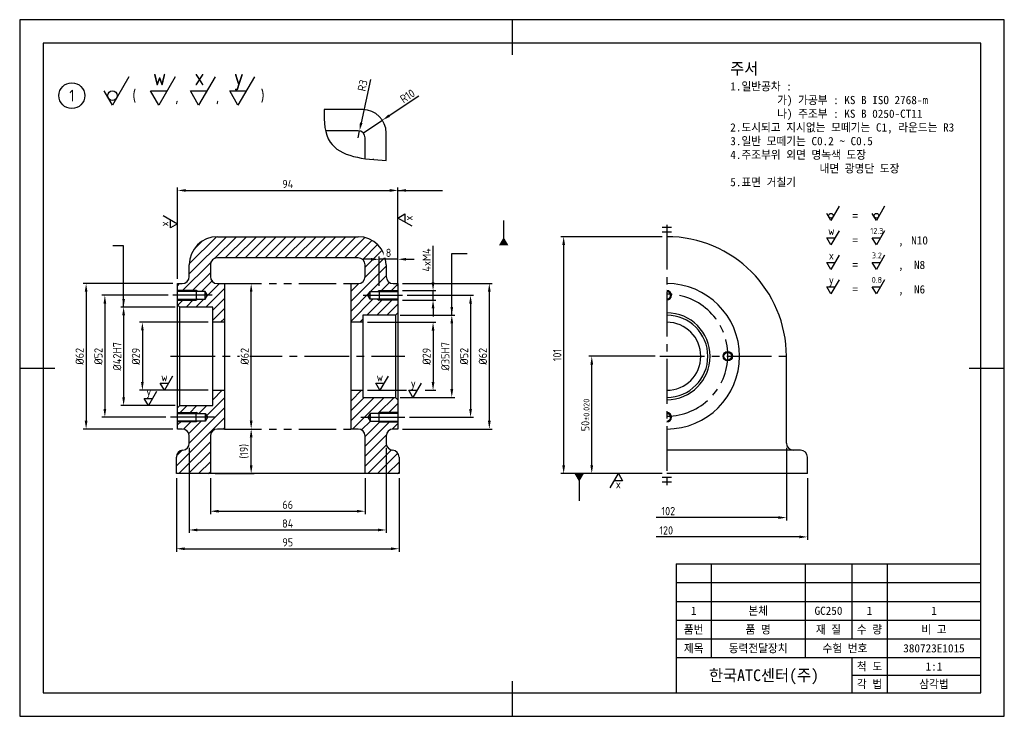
# Model space of a CAD drawing. Header units: millimetres. Extents: x 0 to 420, y 0 to 297.
import ezdxf
from ezdxf.enums import TextEntityAlignment as Align

# ---------------------------------------------------------------- set-up
doc = ezdxf.new("R2010")
doc.units = ezdxf.units.MM
doc.linetypes.add('CENTER2', pattern=[28.575, 19.05, -3.175, 3.175, -3.175])
doc.linetypes.add('PHANTOM2', pattern=[31.75, 15.875, -3.175, 3.175, -3.175, 3.175, -3.175])
for name, color, linetype in [('CENTER', 1, 'CENTER2'), ('DIM', 7, 'Continuous'), ('MODEL', 3, 'Continuous'), ('TXT', 2, 'Continuous')]:
    doc.layers.add(name, color=color, linetype=linetype)
doc.styles.add('치수', font='isocp2.shx', dxfattribs={"bigfont": 'whgtxt.shx'})
doc.dimstyles.new('ISO-25', dxfattribs={"dimtxt": 3.5, "dimasz": 3.5, "dimexe": 1.25, "dimexo": 2, "dimgap": 1, "dimtad": 1, "dimtxsty": '치수', "dimcen": 2.5, "dimclrd": 256, "dimclre": 256, "dimclrt": 2, "dimadec": 0, "dimazin": 0, "dimtfac": 1, "dimtmove": 0, "dimatfit": 3, "dimfxl": 1, "dimtfill": 1, "dimarcsym": 0})

# ---------------------------------------------------------------- blocks, each defined once
blk = doc.blocks.new('*D4')
at = {"layer": 'Defpoints', "color": 0, "transparency": 16777216}
for p in [(160.33, 170.99), (160.33, 135.99), (184.32, 135.99)]:
    blk.add_point(p, dxfattribs=at)
at = {"layer": 'DIM', "lineweight": -2, "transparency": 16777216}
for p, q in [((162.33, 170.99), (185.57, 170.99)), ((184.32, 167.49), (184.32, 139.49)), ((162.33, 135.99), (185.57, 135.99))]:
    blk.add_line(p, q, dxfattribs=at)
at = {"layer": 'DIM', "transparency": 16777216}
for points in [[(183.74, 167.49), (184.91, 167.49), (184.32, 170.99)], [(183.74, 139.49), (184.91, 139.49), (184.32, 135.99)]]:
    blk.add_solid(points, dxfattribs=at)
at = {"layer": 'DIM', "color": 2, "transparency": 16777216, "insert": (181.57, 153.49), "char_height": 3.5, "attachment_point": 5, "rotation": 90, "style": '치수', "bg_fill": 3, "box_fill_scale": 1.1, "bg_fill_color": 256, "bg_fill_true_color": 13158600, "bg_fill_transparency": 0}
blk.add_mtext('%%C35H7', dxfattribs=at)
blk = doc.blocks.new('*D5')
at = {"layer": 'Defpoints', "color": 0, "transparency": 16777216}
for p in [(163.33, 179.49), (164.33, 127.49), (192.32, 127.49)]:
    blk.add_point(p, dxfattribs=at)
at = {"layer": 'DIM', "lineweight": -2, "transparency": 16777216}
for p, q in [((165.33, 179.49), (193.57, 179.49)), ((192.32, 175.99), (192.32, 130.99)), ((166.33, 127.49), (193.57, 127.49))]:
    blk.add_line(p, q, dxfattribs=at)
at = {"layer": 'DIM', "transparency": 16777216}
for points in [[(191.74, 175.99), (192.91, 175.99), (192.32, 179.49)], [(191.74, 130.99), (192.91, 130.99), (192.32, 127.49)]]:
    blk.add_solid(points, dxfattribs=at)
at = {"layer": 'DIM', "color": 2, "transparency": 16777216, "insert": (189.57, 153.49), "char_height": 3.5, "attachment_point": 5, "rotation": 90, "style": '치수', "bg_fill": 3, "box_fill_scale": 1.1, "bg_fill_color": 256, "bg_fill_true_color": 13158600, "bg_fill_transparency": 0}
blk.add_mtext('%%C52', dxfattribs=at)
blk = doc.blocks.new('*D6')
at = {"layer": 'Defpoints', "color": 0, "transparency": 16777216}
for p in [(161.33, 184.49), (161.33, 122.49), (200.32, 122.49)]:
    blk.add_point(p, dxfattribs=at)
at = {"layer": 'DIM', "lineweight": -2, "transparency": 16777216}
for p, q in [((163.33, 184.49), (201.57, 184.49)), ((200.32, 180.99), (200.32, 125.99)), ((163.33, 122.49), (201.57, 122.49))]:
    blk.add_line(p, q, dxfattribs=at)
at = {"layer": 'DIM', "transparency": 16777216}
for points in [[(199.74, 180.99), (200.91, 180.99), (200.32, 184.49)], [(199.74, 125.99), (200.91, 125.99), (200.32, 122.49)]]:
    blk.add_solid(points, dxfattribs=at)
at = {"layer": 'DIM', "color": 2, "transparency": 16777216, "insert": (197.57, 153.49), "char_height": 3.5, "attachment_point": 5, "rotation": 90, "style": '치수', "bg_fill": 3, "box_fill_scale": 1.1, "bg_fill_color": 256, "bg_fill_true_color": 13158600, "bg_fill_transparency": 0}
blk.add_mtext('%%C62', dxfattribs=at)
blk = doc.blocks.new('*D7')
at = {"layer": 'Defpoints', "color": 0, "transparency": 16777216}
for p in [(82.33, 167.99), (52.33, 138.99), (82.33, 138.99)]:
    blk.add_point(p, dxfattribs=at)
at = {"layer": 'DIM', "lineweight": -2, "transparency": 16777216}
for p, q in [((80.33, 167.99), (51.08, 167.99)), ((52.33, 164.49), (52.33, 142.49)), ((80.33, 138.99), (51.08, 138.99))]:
    blk.add_line(p, q, dxfattribs=at)
at = {"layer": 'DIM', "transparency": 16777216}
for points in [[(51.75, 164.49), (52.91, 164.49), (52.33, 167.99)], [(51.75, 142.49), (52.91, 142.49), (52.33, 138.99)]]:
    blk.add_solid(points, dxfattribs=at)
at = {"layer": 'DIM', "color": 2, "transparency": 16777216, "insert": (49.58, 153.49), "char_height": 3.5, "attachment_point": 5, "rotation": 90, "style": '치수', "bg_fill": 3, "box_fill_scale": 1.1, "bg_fill_color": 256, "bg_fill_true_color": 13158600, "bg_fill_transparency": 0}
blk.add_mtext('%%C29', dxfattribs=at)
blk = doc.blocks.new('*D9')
at = {"layer": 'Defpoints', "color": 0, "transparency": 16777216}
for p in [(65.33, 179.49), (36.33, 127.49), (64.33, 127.49)]:
    blk.add_point(p, dxfattribs=at)
at = {"layer": 'DIM', "lineweight": -2, "transparency": 16777216}
for p, q in [((63.33, 179.49), (35.08, 179.49)), ((36.33, 175.99), (36.33, 130.99)), ((62.33, 127.49), (35.08, 127.49))]:
    blk.add_line(p, q, dxfattribs=at)
at = {"layer": 'DIM', "transparency": 16777216}
for points in [[(35.75, 175.99), (36.91, 175.99), (36.33, 179.49)], [(35.75, 130.99), (36.91, 130.99), (36.33, 127.49)]]:
    blk.add_solid(points, dxfattribs=at)
at = {"layer": 'DIM', "color": 2, "transparency": 16777216, "insert": (33.58, 153.49), "char_height": 3.5, "attachment_point": 5, "rotation": 90, "style": '치수', "bg_fill": 3, "box_fill_scale": 1.1, "bg_fill_color": 256, "bg_fill_true_color": 13158600, "bg_fill_transparency": 0}
blk.add_mtext('%%C52', dxfattribs=at)
blk = doc.blocks.new('*D10')
at = {"layer": 'Defpoints', "color": 0, "transparency": 16777216}
for p in [(67.33, 184.49), (28.33, 122.49), (67.33, 122.49)]:
    blk.add_point(p, dxfattribs=at)
at = {"layer": 'DIM', "lineweight": -2, "transparency": 16777216}
for p, q in [((65.33, 184.49), (27.08, 184.49)), ((28.33, 180.99), (28.33, 125.99)), ((65.33, 122.49), (27.08, 122.49))]:
    blk.add_line(p, q, dxfattribs=at)
at = {"layer": 'DIM', "transparency": 16777216}
for points in [[(27.75, 180.99), (28.91, 180.99), (28.33, 184.49)], [(27.75, 125.99), (28.91, 125.99), (28.33, 122.49)]]:
    blk.add_solid(points, dxfattribs=at)
at = {"layer": 'DIM', "color": 2, "transparency": 16777216, "insert": (25.58, 153.49), "char_height": 3.5, "attachment_point": 5, "rotation": 90, "style": '치수', "bg_fill": 3, "box_fill_scale": 1.1, "bg_fill_color": 256, "bg_fill_true_color": 13158600, "bg_fill_transparency": 0}
blk.add_mtext('%%C62', dxfattribs=at)
blk = doc.blocks.new('*D11')
at = {"layer": 'Defpoints', "color": 0, "transparency": 16777216}
for p in [(68.33, 174.49), (44.33, 132.49), (68.33, 132.49)]:
    blk.add_point(p, dxfattribs=at)
at = {"layer": 'DIM', "lineweight": -2, "transparency": 16777216}
for p, q in [((66.33, 174.49), (43.08, 174.49)), ((44.33, 170.99), (44.33, 135.99)), ((66.33, 132.49), (43.08, 132.49))]:
    blk.add_line(p, q, dxfattribs=at)
at = {"layer": 'DIM', "transparency": 16777216}
for points in [[(43.75, 170.99), (44.91, 170.99), (44.33, 174.49)], [(43.75, 135.99), (44.91, 135.99), (44.33, 132.49)]]:
    blk.add_solid(points, dxfattribs=at)
at = {"layer": 'DIM', "color": 2, "transparency": 16777216, "insert": (41.58, 153.49), "char_height": 3.5, "attachment_point": 5, "rotation": 90, "style": '치수', "bg_fill": 3, "box_fill_scale": 1.1, "bg_fill_color": 256, "bg_fill_true_color": 13158600, "bg_fill_transparency": 0}
blk.add_mtext('%%C42H7', dxfattribs=at)
blk = doc.blocks.new('*D12')
at = {"layer": 'Defpoints', "color": 0, "transparency": 16777216}
for p in [(244.02, 153.49), (273.05, 153.49), (276.05, 103.49)]:
    blk.add_point(p, dxfattribs=at)
at = {"layer": 'DIM', "lineweight": -2, "transparency": 16777216}
for p, q in [((271.05, 153.49), (242.77, 153.49)), ((244.02, 106.99), (244.02, 149.99)), ((274.05, 103.49), (242.77, 103.49))]:
    blk.add_line(p, q, dxfattribs=at)
at = {"layer": 'DIM', "transparency": 16777216}
for points in [[(243.44, 149.99), (244.61, 149.99), (244.02, 153.49)], [(243.44, 106.99), (244.61, 106.99), (244.02, 103.49)]]:
    blk.add_solid(points, dxfattribs=at)
at = {"layer": 'DIM', "color": 2, "transparency": 16777216, "insert": (241.27, 128.49), "char_height": 3.5, "attachment_point": 5, "rotation": 90, "style": '치수', "bg_fill": 3, "box_fill_scale": 1.1, "bg_fill_color": 256, "bg_fill_true_color": 13158600, "bg_fill_transparency": 0}
blk.add_mtext('50{\\H0.71429x;\\C1;%%P0.020}', dxfattribs=at)
blk = doc.blocks.new('*D13')
at = {"layer": 'Defpoints', "color": 0, "transparency": 16777216}
for p in [(232.04, 204.49), (276.05, 204.49), (276.05, 103.49)]:
    blk.add_point(p, dxfattribs=at)
at = {"layer": 'DIM', "lineweight": -2, "transparency": 16777216}
for p, q in [((274.05, 204.49), (230.79, 204.49)), ((232.04, 106.99), (232.04, 200.99)), ((274.05, 103.49), (230.79, 103.49))]:
    blk.add_line(p, q, dxfattribs=at)
at = {"layer": 'DIM', "transparency": 16777216}
for points in [[(231.46, 200.99), (232.63, 200.99), (232.04, 204.49)], [(231.46, 106.99), (232.63, 106.99), (232.04, 103.49)]]:
    blk.add_solid(points, dxfattribs=at)
at = {"layer": 'DIM', "color": 2, "transparency": 16777216, "insert": (229.29, 153.99), "char_height": 3.5, "attachment_point": 5, "rotation": 90, "style": '치수', "bg_fill": 3, "box_fill_scale": 1.1, "bg_fill_color": 256, "bg_fill_true_color": 13158600, "bg_fill_transparency": 0}
blk.add_mtext('101', dxfattribs=at)
blk = doc.blocks.new('*D14')
at = {"layer": 'Defpoints', "color": 0, "transparency": 16777216}
for p in [(87.33, 184.49), (98.74, 184.49), (87.33, 122.49)]:
    blk.add_point(p, dxfattribs=at)
at = {"layer": 'DIM', "lineweight": -2, "transparency": 16777216}
for p, q in [((89.33, 184.49), (99.99, 184.49)), ((98.74, 125.99), (98.74, 180.99)), ((89.33, 122.49), (99.99, 122.49))]:
    blk.add_line(p, q, dxfattribs=at)
at = {"layer": 'DIM', "transparency": 16777216}
for points in [[(98.16, 180.99), (99.32, 180.99), (98.74, 184.49)], [(98.16, 125.99), (99.32, 125.99), (98.74, 122.49)]]:
    blk.add_solid(points, dxfattribs=at)
at = {"layer": 'DIM', "color": 2, "transparency": 16777216, "insert": (95.99, 153.49), "char_height": 3.5, "attachment_point": 5, "rotation": 90, "style": '치수', "bg_fill": 3, "box_fill_scale": 1.1, "bg_fill_color": 256, "bg_fill_true_color": 13158600, "bg_fill_transparency": 0}
blk.add_mtext('%%C62', dxfattribs=at)
blk = doc.blocks.new('*D15')
at = {"layer": 'Defpoints', "color": 0, "transparency": 16777216}
for p in [(81.33, 103.49), (147.33, 103.49), (147.33, 87.44)]:
    blk.add_point(p, dxfattribs=at)
at = {"layer": 'DIM', "lineweight": -2, "transparency": 16777216}
for p, q in [((81.33, 101.49), (81.33, 86.19)), ((147.33, 101.49), (147.33, 86.19)), ((84.83, 87.44), (143.83, 87.44))]:
    blk.add_line(p, q, dxfattribs=at)
at = {"layer": 'DIM', "transparency": 16777216}
for points in [[(84.83, 88.02), (84.83, 86.85), (81.33, 87.44)], [(143.83, 88.02), (143.83, 86.85), (147.33, 87.44)]]:
    blk.add_solid(points, dxfattribs=at)
at = {"layer": 'DIM', "color": 2, "transparency": 16777216, "insert": (114.33, 90.19), "char_height": 3.5, "attachment_point": 5, "style": '치수', "bg_fill": 3, "box_fill_scale": 1.1, "bg_fill_color": 256, "bg_fill_true_color": 13158600, "bg_fill_transparency": 0}
blk.add_mtext('66', dxfattribs=at)
blk = doc.blocks.new('*D16')
at = {"layer": 'Defpoints', "color": 0, "transparency": 16777216}
for p in [(72.33, 116.49), (156.33, 116.49), (156.33, 79.44)]:
    blk.add_point(p, dxfattribs=at)
at = {"layer": 'DIM', "lineweight": -2, "transparency": 16777216}
for p, q in [((72.33, 114.49), (72.33, 78.19)), ((156.33, 114.49), (156.33, 78.19)), ((75.83, 79.44), (152.83, 79.44))]:
    blk.add_line(p, q, dxfattribs=at)
at = {"layer": 'DIM', "transparency": 16777216}
for points in [[(75.83, 80.02), (75.83, 78.85), (72.33, 79.44)], [(152.83, 80.02), (152.83, 78.85), (156.33, 79.44)]]:
    blk.add_solid(points, dxfattribs=at)
at = {"layer": 'DIM', "color": 2, "transparency": 16777216, "insert": (114.33, 82.19), "char_height": 3.5, "attachment_point": 5, "style": '치수', "bg_fill": 3, "box_fill_scale": 1.1, "bg_fill_color": 256, "bg_fill_true_color": 13158600, "bg_fill_transparency": 0}
blk.add_mtext('84', dxfattribs=at)
blk = doc.blocks.new('*D17')
at = {"layer": 'Defpoints', "color": 0, "transparency": 16777216}
for p in [(66.83, 103.49), (161.83, 103.49), (161.83, 71.44)]:
    blk.add_point(p, dxfattribs=at)
at = {"layer": 'DIM', "lineweight": -2, "transparency": 16777216}
for p, q in [((66.83, 101.49), (66.83, 70.19)), ((161.83, 101.49), (161.83, 70.19)), ((70.33, 71.44), (158.33, 71.44))]:
    blk.add_line(p, q, dxfattribs=at)
at = {"layer": 'DIM', "transparency": 16777216}
for points in [[(70.33, 72.02), (70.33, 70.85), (66.83, 71.44)], [(158.33, 72.02), (158.33, 70.85), (161.83, 71.44)]]:
    blk.add_solid(points, dxfattribs=at)
at = {"layer": 'DIM', "color": 2, "transparency": 16777216, "insert": (114.33, 74.19), "char_height": 3.5, "attachment_point": 5, "style": '치수', "bg_fill": 3, "box_fill_scale": 1.1, "bg_fill_color": 256, "bg_fill_true_color": 13158600, "bg_fill_transparency": 0}
blk.add_mtext('95', dxfattribs=at)
blk = doc.blocks.new('*D18')
at = {"layer": 'Defpoints', "color": 0, "transparency": 16777216}
for p in [(153.33, 194.85), (153.33, 181.49), (161.33, 181.49)]:
    blk.add_point(p, dxfattribs=at)
at = {"layer": 'DIM', "lineweight": -2, "transparency": 16777216}
for p, q in [((149.83, 194.85), (146.33, 194.85)), ((153.33, 183.49), (153.33, 196.1)), ((161.33, 194.85), (153.33, 194.85)), ((161.33, 183.49), (161.33, 196.1)), ((164.83, 194.85), (168.33, 194.85))]:
    blk.add_line(p, q, dxfattribs=at)
at = {"layer": 'DIM', "transparency": 16777216}
for points in [[(149.83, 195.43), (149.83, 194.27), (153.33, 194.85)], [(164.83, 195.43), (164.83, 194.27), (161.33, 194.85)]]:
    blk.add_solid(points, dxfattribs=at)
at = {"layer": 'DIM', "color": 2, "transparency": 16777216, "insert": (157.33, 197.6), "char_height": 3.5, "attachment_point": 5, "style": '치수', "bg_fill": 3, "box_fill_scale": 1.1, "bg_fill_color": 256, "bg_fill_true_color": 13158600, "bg_fill_transparency": 0}
blk.add_mtext('8', dxfattribs=at)
blk = doc.blocks.new('*D19')
at = {"layer": 'Defpoints', "color": 0, "transparency": 16777216}
for p in [(161.33, 181.49), (176.32, 181.49), (161.33, 177.49)]:
    blk.add_point(p, dxfattribs=at)
at = {"layer": 'DIM', "lineweight": -2, "transparency": 16777216}
for p, q in [((176.32, 184.99), (176.32, 200.64)), ((163.33, 181.49), (177.57, 181.49)), ((176.32, 177.49), (176.32, 181.49)), ((163.33, 177.49), (177.57, 177.49)), ((176.32, 173.99), (176.32, 170.49))]:
    blk.add_line(p, q, dxfattribs=at)
at = {"layer": 'DIM', "transparency": 16777216}
for points in [[(175.74, 184.99), (176.91, 184.99), (176.32, 181.49)], [(175.74, 173.99), (176.91, 173.99), (176.32, 177.49)]]:
    blk.add_solid(points, dxfattribs=at)
at = {"layer": 'DIM', "color": 2, "transparency": 16777216, "insert": (173.57, 194.56), "char_height": 3.5, "attachment_point": 5, "rotation": 90, "style": '치수', "bg_fill": 3, "box_fill_scale": 1.1, "bg_fill_color": 256, "bg_fill_true_color": 13158600, "bg_fill_transparency": 0}
blk.add_mtext('4xM4', dxfattribs=at)
blk = doc.blocks.new('*D20')
at = {"layer": 'Defpoints', "color": 0, "transparency": 16777216}
for p in [(154.69, 254.15), (146.33, 248.67)]:
    blk.add_point(p, dxfattribs=at)
at = {"layer": 'DIM', "lineweight": -2, "transparency": 16777216}
for p, q in [((170.24, 264.33), (157.62, 256.07)), ((146.33, 248.67), (154.69, 254.15))]:
    blk.add_line(p, q, dxfattribs=at)
at = {"layer": 'DIM', "transparency": 16777216}
blk.add_solid([(157.3, 256.56), (157.94, 255.58), (154.69, 254.15)], dxfattribs=at)
at = {"layer": 'DIM', "color": 2, "transparency": 16777216, "insert": (165.4, 264.45), "char_height": 3.5, "attachment_point": 5, "rotation": 33.2242, "style": '치수', "bg_fill": 3, "box_fill_scale": 1.1, "bg_fill_color": 256, "bg_fill_true_color": 13158600, "bg_fill_transparency": 0}
blk.add_mtext('R10', dxfattribs=at)
blk = doc.blocks.new('*D21')
at = {"layer": 'Defpoints', "color": 0, "transparency": 16777216}
for p in [(144.95, 249.61), (144.33, 246.67)]:
    blk.add_point(p, dxfattribs=at)
at = {"layer": 'DIM', "lineweight": -2, "transparency": 16777216}
for p, q in [((149.6, 271.49), (145.68, 253.03)), ((144.33, 246.67), (144.95, 249.61))]:
    blk.add_line(p, q, dxfattribs=at)
at = {"layer": 'DIM', "transparency": 16777216}
blk.add_solid([(145.11, 253.15), (146.25, 252.91), (144.95, 249.61)], dxfattribs=at)
at = {"layer": 'DIM', "color": 2, "transparency": 16777216, "insert": (146.26, 268.96), "char_height": 3.5, "attachment_point": 5, "rotation": 77.9931, "style": '치수', "bg_fill": 3, "box_fill_scale": 1.1, "bg_fill_color": 256, "bg_fill_true_color": 13158600, "bg_fill_transparency": 0}
blk.add_mtext('R3', dxfattribs=at)
blk = doc.blocks.new('*D23')
at = {"layer": 'Defpoints', "color": 0, "transparency": 16777216}
for p in [(87.33, 122.49), (98.74, 122.49), (81.33, 103.49)]:
    blk.add_point(p, dxfattribs=at)
at = {"layer": 'DIM', "lineweight": -2, "transparency": 16777216}
for p, q in [((89.33, 122.49), (99.99, 122.49)), ((98.74, 106.99), (98.74, 118.99)), ((83.33, 103.49), (99.99, 103.49))]:
    blk.add_line(p, q, dxfattribs=at)
at = {"layer": 'DIM', "transparency": 16777216}
for points in [[(98.16, 118.99), (99.32, 118.99), (98.74, 122.49)], [(98.16, 106.99), (99.32, 106.99), (98.74, 103.49)]]:
    blk.add_solid(points, dxfattribs=at)
at = {"layer": 'DIM', "color": 2, "transparency": 16777216, "insert": (95.81, 112.99), "char_height": 3.5, "attachment_point": 5, "rotation": 90, "style": '치수', "bg_fill": 3, "box_fill_scale": 1.1, "bg_fill_color": 256, "bg_fill_true_color": 13158600, "bg_fill_transparency": 0}
blk.add_mtext('(19)', dxfattribs=at)
blk = doc.blocks.new('*D34')
at = {"layer": 'Defpoints', "color": 0, "transparency": 16777216}
for p in [(161.33, 224.2), (67.33, 184.49), (161.33, 184.49)]:
    blk.add_point(p, dxfattribs=at)
at = {"layer": 'DIM', "lineweight": -2, "transparency": 16777216}
for p, q in [((67.33, 186.49), (67.33, 225.45)), ((70.83, 224.2), (157.83, 224.2)), ((161.33, 186.49), (161.33, 225.45))]:
    blk.add_line(p, q, dxfattribs=at)
at = {"layer": 'DIM', "transparency": 16777216}
for points in [[(70.83, 224.79), (70.83, 223.62), (67.33, 224.2)], [(157.83, 224.79), (157.83, 223.62), (161.33, 224.2)]]:
    blk.add_solid(points, dxfattribs=at)
at = {"layer": 'DIM', "color": 2, "transparency": 16777216, "insert": (114.33, 226.95), "char_height": 3.5, "attachment_point": 5, "style": '치수', "bg_fill": 3, "box_fill_scale": 1.1, "bg_fill_color": 256, "bg_fill_true_color": 13158600, "bg_fill_transparency": 0}
blk.add_mtext('94', dxfattribs=at)

msp = doc.modelspace()

# ---------------------------------------------------------------- hatches: boundary and pattern name
h = msp.add_hatch()
h.set_pattern_fill('_USER', color=256, scale=3, angle=45, pattern_type=0)
h.set_pattern_definition([(45, (19.495, 0), (-2.12132, 2.12132), [])])
h.paths.add_polyline_path([(144.326, 204.488), (84.326, 204.488, 0.4142136), (72.326, 192.488), (72.326, 187.488, -0.4142136), (69.326, 184.488), (67.326, 184.488), (67.326, 181.488), (75.326, 181.488), (75.983, 181.109), (79.126, 181.109), (80.1, 179.488), (79.126, 177.867), (75.983, 177.867), (75.326, 177.488), (67.326, 177.488), (67.326, 175.488), (68.326, 174.488), (82.326, 174.488), (82.326, 167.988), (87.326, 167.988), (87.326, 184.488), (84.326, 184.488, -0.4142136), (81.326, 187.488), (81.326, 192.488, -0.4142136), (84.326, 195.488), (144.326, 195.488, -0.4142136), (147.326, 192.488), (147.326, 187.488, -0.4142136), (144.326, 184.488), (141.326, 184.488), (141.326, 167.988), (146.326, 167.988), (146.326, 170.988), (160.326, 170.988), (161.326, 171.988), (161.326, 177.488), (153.326, 177.488), (152.67, 177.867), (149.526, 177.867), (148.552, 179.488), (149.526, 181.109), (152.67, 181.109), (153.326, 181.488), (161.326, 181.488), (161.326, 184.488), (159.326, 184.488, -0.4142136), (156.326, 187.488), (156.326, 192.488, 0.4142136)])
h.paths.add_polyline_path([(156.326, 116.488), (156.326, 119.488, -0.4142136), (159.326, 122.488), (161.326, 122.488), (161.326, 125.488), (153.326, 125.488), (152.67, 125.867), (149.526, 125.867), (148.552, 127.488), (149.526, 129.109), (152.67, 129.109), (153.326, 129.488), (161.326, 129.488), (161.326, 134.988), (160.326, 135.988), (146.326, 135.988), (146.326, 138.988), (141.326, 138.988), (141.326, 122.488), (144.326, 122.488, -0.4142136), (147.326, 119.488), (147.326, 103.488), (161.826, 103.488), (161.826, 110.509, 0.3899833), (159.076, 113.498, -0.3899833)])
h.paths.add_polyline_path([(81.326, 119.488, -0.4142136), (84.326, 122.488), (87.326, 122.488), (87.326, 138.988), (82.326, 138.988), (82.326, 132.488), (68.326, 132.488), (67.326, 131.488), (67.326, 129.488), (75.326, 129.488), (75.983, 129.109), (79.126, 129.109), (80.1, 127.488), (79.126, 125.867), (75.983, 125.867), (75.326, 125.488), (67.326, 125.488), (67.326, 122.488), (69.326, 122.488, -0.4142136), (72.326, 119.488), (72.326, 116.488, -0.3899833), (69.576, 113.498, 0.3899833), (66.826, 110.509), (66.826, 103.488), (81.326, 103.488)])
h.paths.add_polyline_path([(75.326, 125.867), (67.326, 125.867), (67.326, 125.488), (75.326, 125.488)], flags=17)
h.paths.add_polyline_path([(75.326, 129.488), (67.326, 129.488), (67.326, 129.109), (75.326, 129.109)], flags=17)
h.paths.add_polyline_path([(161.326, 125.867), (153.326, 125.867), (153.326, 125.488), (161.326, 125.488)], flags=17)
h.paths.add_polyline_path([(161.326, 129.488), (153.326, 129.488), (153.326, 129.109), (161.326, 129.109)], flags=17)
h.paths.add_polyline_path([(75.326, 177.867), (67.326, 177.867), (67.326, 177.488), (75.326, 177.488)], flags=17)
h.paths.add_polyline_path([(75.326, 181.488), (67.326, 181.488), (67.326, 181.109), (75.326, 181.109)], flags=17)
h.paths.add_polyline_path([(161.326, 181.488), (153.326, 181.488), (153.326, 181.109), (161.326, 181.109)], flags=17)
h.paths.add_polyline_path([(161.326, 177.867), (153.326, 177.867), (153.326, 177.488), (161.326, 177.488)], flags=17)

# ---------------------------------------------------------------- linework, layer by layer
at = {"color": 4}
for p, q in [((210, 297), (210, 282)), ((0, 148.5), (15, 148.5)), ((405, 148.5), (420, 148.5)), ((210, 15), (210, 0))]:
    msp.add_line(p, q, dxfattribs=at)
for p, q in [((150.826, 237.672), (150.826, 237.348)), ((295, 65), (295, 25)), ((335, 65), (335, 25)), ((355, 65), (355, 33)), ((370, 65), (370, 10)), ((280, 57), (410, 57)), ((280, 49), (410, 49)), ((280, 41), (410, 41)), ((280, 33), (410, 33)), ((280, 25), (410, 25)), ((355, 25), (355, 10)), ((355, 17.5), (410, 17.5))]:
    msp.add_line(p, q)
msp.add_lwpolyline([(10, 10), (410, 10), (410, 287), (10, 287)], close=True, dxfattribs=at)
at = {"ltscale": 30.397606}
msp.add_circle((302.046, 153.488), 2, dxfattribs=at)
for centre in [(276.046, 179.488), (276.046, 127.488)]:
    msp.add_arc(centre, 2, 270, 90, dxfattribs=at)
msp.add_open_spline([(129.859, 258.672), (129.766, 253.35), (130.558, 239.456), (146.963, 237.327), (156.326, 237.031)], degree=3, knots=[3.2700148, 3.2700148, 3.2700148, 3.2700148, 17.6718117, 43.001687, 43.001687, 43.001687, 43.001687])
at = {"layer": 'CENTER'}
for p, q in [((276.046, 209.488), (276.046, 98.488)), ((82.1, 179.488), (65.326, 179.488)), ((146.552, 179.488), (163.326, 179.488)), ((64.326, 153.488), (164.326, 153.488)), ((273.046, 153.488), (330.046, 153.488)), ((83.1, 127.488), (64.326, 127.488)), ((145.552, 127.488), (164.326, 127.488))]:
    msp.add_line(p, q, dxfattribs=at)
msp.add_arc((276.046, 153.988), 26.005, 270, 90, dxfattribs=at)
at = {"layer": 'Defpoints', "color": 4}
msp.add_lwpolyline([(0, 0), (420, 0), (420, 297), (0, 297)], close=True, dxfattribs=at)
at = {"layer": 'DIM', "ltscale": 15.237473}
for p, q in [((75.326, 181.488), (67.326, 181.488)), ((75.983, 181.109), (75.326, 181.488)), ((152.67, 181.109), (153.326, 181.488)), ((153.326, 181.488), (161.326, 181.488)), ((67.326, 177.488), (75.326, 177.488)), ((75.983, 177.867), (75.326, 177.488)), ((152.67, 177.867), (153.326, 177.488)), ((161.326, 177.488), (153.326, 177.488)), ((67.326, 129.488), (75.326, 129.488)), ((75.983, 129.109), (75.326, 129.488)), ((152.67, 129.109), (153.326, 129.488)), ((161.326, 129.488), (153.326, 129.488)), ((75.326, 125.488), (67.326, 125.488)), ((75.983, 125.867), (75.326, 125.488)), ((152.67, 125.867), (153.326, 125.488)), ((153.326, 125.488), (161.326, 125.488))]:
    msp.add_line(p, q, dxfattribs=at)
at = {"layer": 'DIM'}
for p, q in [((148.326, 167.988), (177.574, 167.988)), ((176.324, 164.488), (176.324, 142.488)), ((148.326, 138.988), (165.018, 138.988)), ((172.913, 138.988), (177.574, 138.988)), ((327.046, 114.488), (327.046, 83.474)), ((336.046, 101.488), (336.046, 75.242)), ((323.546, 84.724), (271.497, 84.724)), ((332.546, 76.492), (271.497, 76.492))]:
    msp.add_line(p, q, dxfattribs=at)
for points in [[(349.545, 217.466), (346.045, 211.404), (344.295, 214.435)], [(368.951, 217.466), (365.451, 211.404), (363.701, 214.435)], [(349.545, 207.023), (346.045, 200.961), (344.295, 203.992), (347.795, 203.992)], [(368.951, 207.023), (365.451, 200.961), (363.701, 203.992), (367.201, 203.992)], [(349.545, 196.58), (346.045, 190.518), (344.295, 193.549), (347.795, 193.549)], [(368.951, 196.58), (365.451, 190.518), (363.701, 193.549), (367.201, 193.549)], [(349.545, 186.137), (346.045, 180.075), (344.295, 183.106), (347.795, 183.106)], [(368.951, 186.137), (365.451, 180.075), (363.701, 183.106), (367.201, 183.106)], [(157.138, 145.05), (153.638, 138.988), (151.888, 142.019), (155.388, 142.019)]]:
    msp.add_lwpolyline(points, dxfattribs=at)
for centre in [(346.045, 213.424), (365.451, 213.424)]:
    msp.add_circle(centre, 1.01, dxfattribs=at)
for points in [[(175.74, 164.488), (176.907, 164.488), (176.324, 167.988)], [(175.74, 142.488), (176.907, 142.488), (176.324, 138.988)], [(323.546, 85.308), (323.546, 84.141), (327.046, 84.724)], [(332.546, 77.075), (332.546, 75.909), (336.046, 76.492)]]:
    msp.add_solid(points, dxfattribs=at)
at = {"layer": 'MODEL'}
for p, q in [((146.326, 258.672), (129.859, 258.672)), ((144.326, 249.672), (130.463, 249.672)), ((156.326, 241.513), (156.326, 248.672)), ((147.326, 237.751), (147.326, 246.672)), ((156.326, 237.031), (156.326, 237.672)), ((84.326, 204.488), (144.326, 204.488)), ((144.326, 195.488), (84.326, 195.488)), ((72.326, 187.488), (72.326, 192.488)), ((81.326, 192.488), (81.326, 187.488)), ((147.326, 187.488), (147.326, 192.488)), ((156.326, 192.488), (156.326, 187.488)), ((67.326, 184.488), (69.326, 184.488)), ((67.326, 122.488), (67.326, 184.488)), ((79.126, 181.109), (67.326, 181.109)), ((75.326, 181.488), (75.326, 177.488)), ((80.1, 179.488), (79.126, 181.109)), ((79.126, 177.867), (79.126, 181.109)), ((84.326, 184.488), (87.326, 184.488)), ((87.326, 184.488), (87.326, 122.488)), ((141.326, 122.488), (141.326, 184.488)), ((141.326, 184.488), (144.326, 184.488)), ((148.552, 179.488), (149.526, 181.109)), ((149.526, 181.109), (161.326, 181.109)), ((149.526, 177.867), (149.526, 181.109)), ((153.326, 181.488), (153.326, 177.488)), ((159.326, 184.488), (161.326, 184.488)), ((161.326, 184.488), (161.326, 122.488)), ((67.326, 177.867), (79.126, 177.867)), ((79.126, 177.867), (80.1, 179.488)), ((149.526, 177.867), (148.552, 179.488)), ((161.326, 177.867), (149.526, 177.867)), ((68.326, 174.488), (67.326, 175.488)), ((82.326, 174.488), (68.326, 174.488)), ((68.326, 132.488), (68.326, 174.488)), ((82.326, 132.488), (82.326, 174.488)), ((146.326, 170.988), (146.326, 135.988)), ((160.326, 170.988), (146.326, 170.988)), ((161.326, 171.988), (160.326, 170.988)), ((160.326, 170.988), (160.326, 135.988)), ((87.326, 167.988), (82.326, 167.988)), ((146.326, 167.988), (141.326, 167.988)), ((327.046, 116.488), (327.046, 153.488)), ((82.326, 138.988), (87.326, 138.988)), ((141.326, 138.988), (146.326, 138.988)), ((146.326, 135.988), (160.326, 135.988)), ((160.326, 135.988), (161.326, 134.988)), ((67.326, 131.488), (68.326, 132.488)), ((68.326, 132.488), (82.326, 132.488)), ((67.326, 129.109), (79.126, 129.109)), ((75.326, 125.488), (75.326, 129.488)), ((79.126, 129.109), (80.1, 127.488)), ((79.126, 129.109), (79.126, 125.867)), ((80.1, 127.488), (79.126, 125.867)), ((149.526, 129.109), (148.552, 127.488)), ((148.552, 127.488), (149.526, 125.867)), ((161.326, 129.109), (149.526, 129.109)), ((149.526, 129.109), (149.526, 125.867)), ((153.326, 125.488), (153.326, 129.488)), ((79.126, 125.867), (67.326, 125.867)), ((69.326, 122.488), (67.326, 122.488)), ((87.326, 122.488), (84.326, 122.488)), ((144.326, 122.488), (141.326, 122.488)), ((149.526, 125.867), (161.326, 125.867)), ((161.326, 122.488), (159.326, 122.488)), ((72.326, 116.488), (72.326, 119.488)), ((81.326, 119.488), (81.326, 103.488)), ((147.326, 103.488), (147.326, 119.488)), ((156.326, 119.488), (156.326, 116.488)), ((333.046, 113.488), (276.046, 113.488)), ((66.826, 103.488), (66.826, 110.509)), ((161.826, 110.509), (161.826, 103.488)), ((336.046, 103.488), (336.046, 110.488)), ((161.826, 103.488), (66.826, 103.488)), ((336.046, 103.488), (276.046, 103.488)), ((280, 65), (280, 10)), ((280, 65), (410, 65)), ((410, 10), (410, 65)), ((280, 10), (410, 10))]:
    msp.add_line(p, q, dxfattribs=at)
for points in [[(46.539, 272.701), (39.539, 260.577), (36.039, 266.639)], [(66.323, 272.701), (59.323, 260.577), (55.823, 266.639), (62.823, 266.639)], [(83.313, 272.701), (76.313, 260.577), (72.813, 266.639), (79.813, 266.639)], [(100.12, 272.701), (93.12, 260.577), (89.62, 266.639), (96.62, 266.639)]]:
    msp.add_lwpolyline(points, dxfattribs=at)
for centre, radius in [((22.246, 264.618), 5.5), ((39.539, 264.618), 2.021), ((302.046, 153.488), 1.621)]:
    msp.add_circle(centre, radius, dxfattribs=at)
for centre, radius, start, end in [((146.326, 248.672), 10, 0, 90), ((144.326, 246.672), 3, 0, 90), ((84.326, 192.488), 12, 90, 180), ((144.326, 192.488), 12, 0, 90), ((276.046, 153.488), 51, 0, 90), ((84.326, 192.488), 3, 90, 180), ((144.326, 192.488), 3, 0, 90), ((69.326, 187.488), 3, 270, 0), ((84.326, 187.488), 3, 180, 270), ((144.326, 187.488), 3, 270, 0), ((159.326, 187.488), 3, 180, 270), ((276.046, 153.488), 31, 270, 90), ((276.046, 179.488), 1.621, 270, 90), ((276.046, 153.488), 18.5, 270, 90), ((276.046, 153.488), 17.5, 270, 90), ((276.046, 153.488), 14.5, 270, 90), ((276.046, 127.488), 1.621, 270, 90), ((69.326, 119.488), 3, 0, 90), ((84.326, 119.488), 3, 90, 180), ((144.326, 119.488), 3, 0, 90), ((159.326, 119.488), 3, 90, 180), ((69.826, 110.509), 3, 94.78019, 180), ((69.326, 116.488), 3, 274.78019, 0), ((159.326, 116.488), 3, 180, 265.21981), ((158.826, 110.509), 3, 0, 85.21981), ((330.046, 116.488), 3, 180, 270), ((333.046, 110.488), 3, 0, 90)]:
    msp.add_arc(centre, radius, start, end, dxfattribs=at)
msp.add_open_spline([(156.326, 237.672), (156.326, 238.312), (156.326, 238.952), (156.326, 240.232), (156.326, 240.873), (156.326, 241.513)], degree=3, knots=[0, 0, 0, 0, 0.1920329, 0.1920329, 0.38406579, 0.38406579, 0.38406579, 0.38406579], dxfattribs=at)
at = {"layer": 'TXT'}
for p, q in [((274.046, 208.488), (278.046, 208.488)), ((274.046, 206.488), (278.046, 206.488)), ((274.046, 101.901), (278.046, 101.901)), ((274.046, 99.901), (278.046, 99.901))]:
    msp.add_line(p, q, dxfattribs=at)

# ---------------------------------------------------------------- texts
at = {"layer": 'DIM', "style": '치수'}
for rotation, p in [(90, (61.726, 209.955)), (270, (166.926, 212.413)), (180, (255.381, 97.888))]:
    msp.add_text('x', height=3.5, rotation=rotation, dxfattribs=at).set_placement(p, align=Align.MIDDLE_CENTER)
for s, height, p in [('w', 3.5, (346.232, 206.933)), ('12.3', 2.5, (365.638, 206.933)), ('3.2', 2.5, (365.638, 196.49)), ('x', 3.5, (346.232, 196.49)), ('y', 3.5, (346.232, 186.047)), ('0.8', 2.5, (365.638, 186.047)), ('w', 3.5, (153.638, 144.588))]:
    msp.add_text(s, height=height, dxfattribs=at).set_placement(p, align=Align.MIDDLE_CENTER)
at = {"layer": 'DIM', "insert": (303.1, 287), "char_height": 5, "attachment_point": 1}
msp.add_mtext_dynamic_manual_height_columns('\\P{\\C2;주서}\\P{\\H0.7x;\\C2;1.일반공차 : \\P^I가) 가공부 : KS B ISO 2768-m\\P^I나) 주조부 : KS B 0250-CT11\\P2.도시되고 지시없는 모떼기는 C1, 라운드는 R3\\P3.일반 모떼기는 C0.2 ~ C0.5\\P4.주조부위 외면 명녹색 도장\\P                내면 광명단 도장\\P5.표면 거칠기}', width=150.52983, gutter_width=25, heights=[0], dxfattribs=at)
at = {"layer": 'MODEL', "style": '치수'}
for s, height, p in [('w', 7, (59.697, 272.521)), ('x', 7, (76.687, 272.521)), ('y', 7, (93.494, 272.521)), ('1', 5, (22.246, 264.618)), ('(', 5, (48.895, 264.618)), (')', 5, (103.621, 264.618)), (',', 5, (67.024, 264.618)), (',', 5, (84.346, 264.618))]:
    msp.add_text(s, height=height, dxfattribs=at).set_placement(p, align=Align.MIDDLE_CENTER)
at = {"layer": 'TXT'}
for s, height, p in [('=', 3.5, (356.316, 213.363)), ('=', 3.5, (356.316, 202.92)), (',', 3.5, (375.888, 202.92)), ('N10', 3.5, (383.841, 202.92)), ('=', 3.5, (356.316, 192.477)), ('N8', 3.5, (383.841, 192.477)), (',', 3.5, (375.888, 192.477)), ('=', 3.5, (356.316, 182.034)), (',', 3.5, (375.888, 182.034)), ('N6', 3.5, (383.841, 182.034)), ('1', 3.5, (287.5, 45)), ('본체', 3.5, (315, 45)), ('GC250', 3.5, (345, 45)), ('1', 3.5, (362.5, 45)), ('1', 3.5, (390, 45)), ('품번', 3.5, (287.5, 37)), ('품 명', 3.5, (315, 37)), ('재 질', 3.5, (345, 37)), ('수 량', 3.5, (362.5, 37)), ('비 고', 3.5, (390, 37)), ('제목', 3.5, (287.5, 29)), ('동력전달장치', 3.5, (315, 29)), ('수험 번호', 3.5, (352.024, 29)), ('380723E1015', 3.5, (390, 29)), ('척 도', 3.5, (362.5, 21.25)), ('1:1', 3.5, (390, 21.25)), ('한국ATC센터(주)', 5, (317.5, 17.5)), ('각 법', 3.5, (362.5, 13.75)), ('삼각법', 3.5, (390, 13.75))]:
    msp.add_text(s, height=height, dxfattribs=at).set_placement(p, align=Align.MIDDLE_CENTER)

# ---------------------------------------------------------------- leaders
at = {"layer": 'DIM'}
for points, override in [([(161.326, 224.203), (180.37, 224.203)], {"dimgap": 1, "dimtad": 0}), ([(206.452, 200.8), (206.452, 211.383)], {"dimgap": 1, "dimtad": 0, "dimldrblk": 'DatumFilled'})]:
    msp.add_leader(points, dimstyle='ISO-25', override=override, dxfattribs=at)

# ---------------------------------------------------------------- next in the draw order: texts
at = {"layer": 'DIM', "color": 2, "insert": (173.573, 153.488), "char_height": 3.5, "attachment_point": 5, "rotation": 90, "style": '치수', "bg_fill": 3, "box_fill_scale": 1.1, "bg_fill_color": 256, "bg_fill_true_color": 13158600, "bg_fill_transparency": 0}
msp.add_mtext('%%C29', dxfattribs=at)
at = {"layer": 'DIM', "color": 2, "char_height": 3.5, "attachment_point": 5, "style": '치수', "bg_fill": 3, "box_fill_scale": 1.1, "bg_fill_color": 256, "bg_fill_true_color": 13158600, "bg_fill_transparency": 0}
for s, insert in [('102', (276.679, 87.474)), ('120', (275.773, 79.242))]:
    msp.add_mtext(s, dxfattribs=dict(at, insert=insert))

# ---------------------------------------------------------------- next in the draw order: dimensions: what is measured, and where the dimension line sits
at = {"layer": 'DIM'}
dim = msp.add_radius_dim(center=(146.326, 248.672), mpoint=(154.692, 254.151), dimstyle='ISO-25', dxfattribs=at)
dim.commit()
dim.dimension.update_dxf_attribs({"geometry": '*D20', "text_midpoint": (166.909, 262.154), "dimtype": 164})
dim = msp.add_linear_dim(base=(98.739, 184.488), p1=(87.326, 122.488), p2=(87.326, 184.488), angle=90, text='%%C<>', dimstyle='ISO-25', dxfattribs=at)
dim.commit()
dim.dimension.update_dxf_attribs({"geometry": '*D14', "text_midpoint": (98.739, 153.488), "dimtype": 160})
dim = msp.add_linear_dim(base=(52.329, 138.988), p1=(82.326, 167.988), p2=(82.326, 138.988), angle=90, text='%%C<>', dimstyle='ISO-25', override={"dimtmove": 0}, dxfattribs=at)
dim.commit()
dim.dimension.update_dxf_attribs({"geometry": '*D7', "text_midpoint": (49.578, 153.488)})
dim = msp.add_linear_dim(base=(244.025, 153.488), p1=(276.046, 103.488), p2=(273.046, 153.488), angle=90, text='<>{\\H0.71429x;\\C1;%%P0.020}', dimstyle='ISO-25', dxfattribs=at)
dim.commit()
dim.dimension.update_dxf_attribs({"geometry": '*D12', "text_midpoint": (241.275, 128.488)})
dim = msp.add_linear_dim(base=(147.326, 87.436), p1=(81.326, 103.488), p2=(147.326, 103.488), dimstyle='ISO-25', override={"dimtmove": 0}, dxfattribs=at)
dim.commit()
dim.dimension.update_dxf_attribs({"geometry": '*D15', "text_midpoint": (114.326, 90.186)})

# ---------------------------------------------------------------- next in the draw order: linework, layer by layer
at = {"layer": 'DIM', "linetype": 'PHANTOM2'}
for p, q in [((87.326, 184.488), (141.326, 184.488)), ((87.326, 122.488), (141.326, 122.488))]:
    msp.add_line(p, q, dxfattribs=at)

# ---------------------------------------------------------------- next in the draw order: dimensions: what is measured, and where the dimension line sits
at = {"layer": 'DIM'}
dim = msp.add_radius_dim(center=(144.326, 246.672), mpoint=(144.95, 249.606), dimstyle='ISO-25', dxfattribs=at)
dim.commit()
dim.dimension.update_dxf_attribs({"geometry": '*D21', "text_midpoint": (148.945, 268.389), "dimtype": 164})
dim = msp.add_linear_dim(base=(232.045, 204.488), p1=(276.046, 103.488), p2=(276.046, 204.488), angle=90, dimstyle='ISO-25', dxfattribs=at)
dim.commit()
dim.dimension.update_dxf_attribs({"geometry": '*D13', "text_midpoint": (229.295, 153.988)})
for base, p1, p2, text, picture, middle in [((36.329, 127.488), (65.326, 179.488), (64.326, 127.488), '%%C<>', '*D9', (36.329, 153.488)), ((184.324, 135.988), (160.326, 170.988), (160.326, 135.988), '%%C<>H7', '*D4', (184.324, 153.488))]:
    dim = msp.add_linear_dim(base=base, p1=p1, p2=p2, angle=90, text=text, dimstyle='ISO-25', override={"dimtmove": 0}, dxfattribs=at)
    dim.commit()
    dim.dimension.update_dxf_attribs({"geometry": picture, "text_midpoint": middle, "dimtype": 160})
dim = msp.add_linear_dim(base=(156.326, 79.436), p1=(72.326, 116.488), p2=(156.326, 116.488), dimstyle='ISO-25', override={"dimtmove": 0}, dxfattribs=at)
dim.commit()
dim.dimension.update_dxf_attribs({"geometry": '*D16', "text_midpoint": (114.326, 79.436), "dimtype": 160})

# ---------------------------------------------------------------- next in the draw order: linework, layer by layer
msp.add_lwpolyline([(251.881, 97.426), (255.381, 103.488), (257.131, 100.457), (253.631, 100.457)], dxfattribs=at)

# ---------------------------------------------------------------- next in the draw order: dimensions: what is measured, and where the dimension line sits
for base, p1, p2, picture, middle in [((28.329, 122.488), (67.326, 184.488), (67.326, 122.488), '*D10', (28.329, 153.488)), ((192.324, 127.488), (163.326, 179.488), (164.326, 127.488), '*D5', (192.324, 153.488))]:
    dim = msp.add_linear_dim(base=base, p1=p1, p2=p2, angle=90, text='%%C<>', dimstyle='ISO-25', override={"dimtmove": 0}, dxfattribs=at)
    dim.commit()
    dim.dimension.update_dxf_attribs({"geometry": picture, "text_midpoint": middle, "dimtype": 160})
dim = msp.add_linear_dim(base=(161.826, 71.436), p1=(66.826, 103.488), p2=(161.826, 103.488), dimstyle='ISO-25', override={"dimtmove": 0}, dxfattribs=at)
dim.commit()
dim.dimension.update_dxf_attribs({"geometry": '*D17', "text_midpoint": (114.326, 71.436), "dimtype": 160})

# ---------------------------------------------------------------- next in the draw order: leaders
msp.add_leader([(238.653, 103.488), (238.653, 91.919)], dimstyle='ISO-25', override={"dimgap": 1, "dimtad": 0, "dimldrblk": 'DatumFilled'}, dxfattribs=at)

# ---------------------------------------------------------------- next in the draw order: dimensions: what is measured, and where the dimension line sits
for base, p1, p2, text, picture, middle in [((200.324, 122.488), (161.326, 184.488), (161.326, 122.488), '%%C<>', '*D6', (200.324, 153.488)), ((44.329, 132.488), (68.326, 174.488), (68.326, 132.488), '%%C<>H7', '*D11', (44.329, 153.488))]:
    dim = msp.add_linear_dim(base=base, p1=p1, p2=p2, angle=90, text=text, dimstyle='ISO-25', override={"dimtmove": 0}, dxfattribs=at)
    dim.commit()
    dim.dimension.update_dxf_attribs({"geometry": picture, "text_midpoint": middle, "dimtype": 160})
dim = msp.add_linear_dim(base=(98.739, 122.488), p1=(81.326, 103.488), p2=(87.326, 122.488), angle=90, text='(<>)', dimstyle='ISO-25', dxfattribs=at)
dim.commit()
dim.dimension.update_dxf_attribs({"geometry": '*D23', "text_midpoint": (95.814, 112.988)})

# ---------------------------------------------------------------- next in the draw order: linework, layer by layer
for points in [[(65.23, 145.05), (61.73, 138.988), (59.98, 142.019), (63.48, 142.019)], [(171.202, 142.05), (167.702, 135.988), (165.952, 139.019), (169.452, 139.019)], [(58.388, 138.55), (54.888, 132.488), (53.138, 135.519), (56.638, 135.519)]]:
    msp.add_lwpolyline(points, dxfattribs=at)

# ---------------------------------------------------------------- next in the draw order: texts
at = {"layer": 'DIM', "style": '치수'}
for s, p in [('w', (61.73, 144.588)), ('y', (167.889, 141.96)), ('y', (55.075, 138.46))]:
    msp.add_text(s, height=3.5, dxfattribs=at).set_placement(p, align=Align.MIDDLE_CENTER)

# ---------------------------------------------------------------- next in the draw order: dimensions: what is measured, and where the dimension line sits
at = {"layer": 'DIM'}
dim = msp.add_linear_dim(base=(153.326, 194.85), p1=(161.326, 181.488), p2=(153.326, 181.488), dimstyle='ISO-25', dxfattribs=at)
dim.commit()
dim.dimension.update_dxf_attribs({"geometry": '*D18', "text_midpoint": (157.326, 197.6)})

# ---------------------------------------------------------------- next in the draw order: leaders
for points in [[(44.329, 174.488), (44.329, 200.609), (39.783, 200.609)], [(184.324, 170.988), (184.324, 197.3), (190.85, 197.3)]]:
    msp.add_leader(points, dimstyle='ISO-25', override={"dimgap": 1, "dimtad": 0}, dxfattribs=at)

# ---------------------------------------------------------------- next in the draw order: dimensions: what is measured, and where the dimension line sits
dim = msp.add_linear_dim(base=(176.324, 181.488), p1=(161.326, 177.488), p2=(161.326, 181.488), angle=90, text='4xM<>', dimstyle='ISO-25', dxfattribs=at)
dim.commit()
dim.dimension.update_dxf_attribs({"geometry": '*D19', "text_midpoint": (173.574, 194.563)})

# ---------------------------------------------------------------- next in the draw order: dimensions: what is measured, and where the dimension line sits
dim = msp.add_linear_dim(base=(161.326, 224.203), p1=(67.326, 184.488), p2=(161.326, 184.488), dimstyle='ISO-25', dxfattribs=at)
dim.commit()
dim.dimension.update_dxf_attribs({"geometry": '*D34', "text_midpoint": (114.326, 226.953)})

# ---------------------------------------------------------------- next in the draw order: linework, layer by layer
for points in [[(61.264, 213.455), (67.326, 209.955), (64.295, 208.205), (64.295, 211.705)], [(167.388, 208.913), (161.326, 212.413), (164.357, 214.163), (164.357, 210.663)]]:
    msp.add_lwpolyline(points, dxfattribs=at)

doc.saveas('drawing.dxf')
